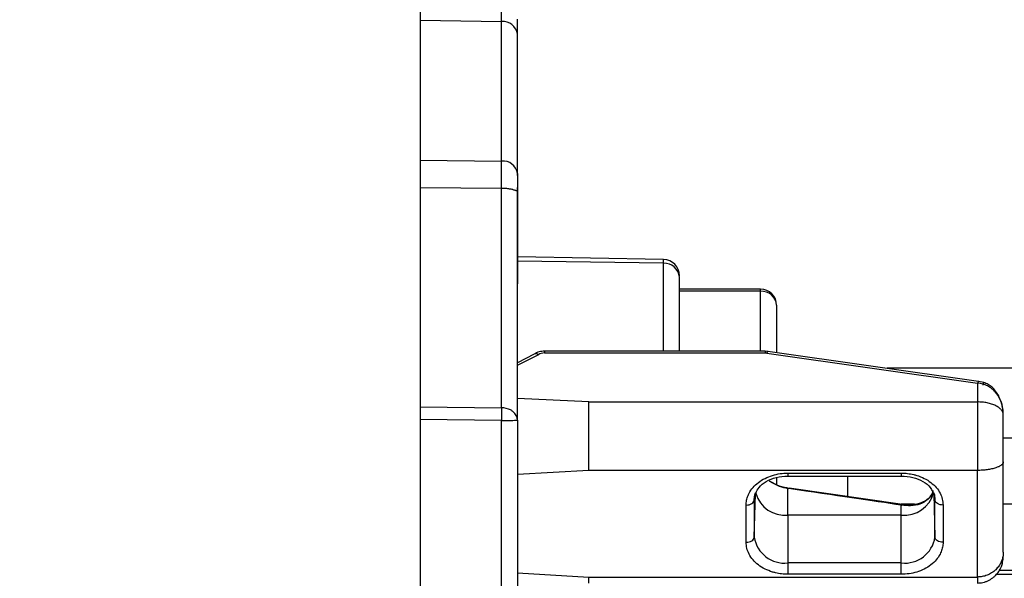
# Model space of a CAD drawing. Header units: inches. Extents: x 0 to 33, y 0 to 25.5.
# Tile 10 of 18: x 21.281 to 22.477, y 13.353 to 14.032. Entities that reach past the tile are written whole.
import ezdxf

# ---------------------------------------------------------------- set-up
doc = ezdxf.new("R2010")
doc.units = ezdxf.units.IN
doc.header["$LTSCALE"] = 3
doc.header["$MEASUREMENT"] = 0
doc.linetypes.add('SLD-Solid', pattern=[0])
doc.layers.add('DIMENSIONS', color=140, linetype='SLD-Solid', lineweight=25)
doc.styles.add('SLDTEXTSTYLE0', font='GOTHIC.TTF', dxfattribs={"width": 0.913})
doc.dimstyles.new('SLDDIMSTYLE2', dxfattribs={"dimtxt": 0.375, "dimasz": 0.45, "dimexe": 0, "dimexo": 0.0625, "dimgap": 0.09375, "dimtad": 0, "dimtih": 1, "dimtoh": 1, "dimrnd": 1e-09, "dimzin": 12, "dimdsep": 46, "dimtxsty": 'SLDTEXTSTYLE0', "dimsah": 1, "dimcen": 0.09, "dimadec": 0, "dimazin": 3, "dimtfac": 1, "dimtofl": 0, "dimtmove": 0, "dimatfit": 3, "dimfxl": 0, "dimfrac": 2, "dimtolj": 1, "dimtzin": 12, "dimarcsym": 0})

# ---------------------------------------------------------------- blocks, each defined once
blk = doc.blocks.new('_D_9')
at = {"layer": 'DIMENSIONS'}
for p, q in [((21.1769, 15.269), (21.1769, 18.3188)), ((22.7911, 13.7246), (22.7911, 18.3188)), ((21.1769, 17.9438), (22.7911, 17.9438)), ((22.7911, 17.9438), (23.9079, 17.9438)), ((24.351, 17.941), (24.2368, 17.941)), ((24.2368, 17.941), (24.2368, 17.3456)), ((25.3208, 17.941), (25.4351, 17.941)), ((25.4351, 17.941), (25.4351, 17.3456)), ((24.2368, 17.3456), (24.351, 17.3456)), ((25.4351, 17.3456), (25.3208, 17.3456))]:
    blk.add_line(p, q, dxfattribs=at)
for points in [[(21.1769, 17.9438), (21.6269, 17.8538), (21.6269, 18.0338)], [(22.7911, 17.9438), (22.3411, 18.0338), (22.3411, 17.8538)]]:
    blk.add_solid(points, dxfattribs=at)
at = {"layer": 'DIMENSIONS', "char_height": 0.375, "attachment_point": 1, "style": 'SLDTEXTSTYLE0'}
for s, insert in [('1.61', (24.351, 18.4961)), ('41.0', (24.351, 17.8246))]:
    blk.add_mtext(s, dxfattribs=dict(at, insert=insert))

msp = doc.modelspace()

# ---------------------------------------------------------------- linework, layer by layer
for p, q in [((21.7675, 14.7057), (21.7675, 13.5639)), ((21.8662, 14.0298), (21.8662, 14.0525)), ((21.8662, 14.0298), (21.7675, 14.0312)), ((21.8662, 13.8603), (21.8662, 14.0298)), ((21.8856, 14.0148), (21.8856, 14.0328)), ((21.8856, 13.8452), (21.8856, 14.0148)), ((21.8856, 14.0148), (21.8856, 14.0148)), ((21.8856, 13.8452), (21.8856, 14.0148)), ((21.7675, 13.8616), (21.8662, 13.8603)), ((21.8662, 13.8272), (21.8662, 13.8603)), ((21.8856, 13.8428), (21.8856, 13.8452)), ((21.8856, 13.8452), (21.8856, 13.8452)), ((21.8856, 13.8428), (21.8856, 13.8428)), ((21.8856, 13.8428), (21.8856, 13.7112)), ((21.8662, 13.8272), (21.7675, 13.8277)), ((21.8662, 13.5604), (21.8662, 13.8272)), ((21.8856, 13.5453), (21.8856, 13.8281)), ((22.0631, 13.7407), (21.8856, 13.7438)), ((22.0631, 13.7361), (22.0631, 13.7407)), ((22.0631, 13.7361), (21.8856, 13.7388)), ((22.0631, 13.6293), (22.0631, 13.7361)), ((22.0824, 13.6293), (22.0824, 13.7191)), ((21.8856, 13.6606), (21.8856, 13.7112)), ((22.1809, 13.7047), (22.0824, 13.7047)), ((22.1809, 13.702), (22.1809, 13.7047)), ((22.1809, 13.702), (22.0824, 13.702)), ((22.1809, 13.6293), (22.1809, 13.702)), ((22.2006, 13.685), (22.2006, 13.6275)), ((21.8856, 13.6256), (21.8856, 13.6606)), ((21.906, 13.6257), (21.8856, 13.615)), ((21.8856, 13.6236), (21.8856, 13.6256)), ((21.8856, 13.612), (21.9114, 13.625)), ((22.1866, 13.6293), (21.9185, 13.6293)), ((21.9185, 13.6293), (21.9185, 13.627)), ((21.9185, 13.627), (22.1866, 13.627)), ((22.1866, 13.6293), (22.1866, 13.627)), ((22.1902, 13.629), (22.1866, 13.6292)), ((22.1887, 13.6268), (22.4446, 13.5903)), ((22.446, 13.5925), (22.1901, 13.629)), ((22.7596, 13.6084), (22.3349, 13.6084)), ((22.4446, 13.5903), (22.4446, 13.5675)), ((22.4523, 13.5911), (22.446, 13.5925)), ((21.9722, 13.5675), (21.8856, 13.5716)), ((21.7675, 13.5639), (21.7675, 12.4222)), ((21.7675, 13.5615), (21.8662, 13.5604)), ((21.9722, 13.4843), (21.9722, 13.5675)), ((21.9722, 13.5675), (22.4446, 13.5675)), ((22.4446, 13.5675), (22.4446, 13.4843)), ((22.4761, 13.4945), (22.4761, 13.5517)), ((21.8662, 13.545), (21.7675, 13.5461)), ((21.8662, 13.2682), (21.8662, 13.545)), ((22.4761, 13.5237), (22.7596, 13.5237)), ((22.4761, 13.3848), (22.4761, 13.4945)), ((21.9722, 13.4843), (21.8856, 13.4794)), ((22.4446, 13.4843), (21.9722, 13.4843)), ((22.2006, 13.4757), (22.2006, 13.467)), ((22.2143, 13.4809), (22.3521, 13.4809)), ((22.2143, 13.4809), (22.2143, 13.4774)), ((22.2143, 13.4774), (22.3521, 13.4774)), ((22.2872, 13.4523), (22.2872, 13.4774)), ((22.3521, 13.4809), (22.3521, 13.4774)), ((22.3521, 13.4774), (22.3521, 13.4774)), ((22.4446, 13.3546), (22.4446, 13.4843)), ((22.1734, 13.403), (22.1748, 13.4557)), ((22.2143, 13.4299), (22.2143, 13.4623)), ((22.3535, 13.4429), (22.2157, 13.4625)), ((22.3899, 13.4588), (22.3922, 13.4547)), ((22.3916, 13.4557), (22.393, 13.403)), ((22.1636, 13.3968), (22.1636, 13.4421)), ((22.1734, 13.4496), (22.1734, 13.4483)), ((22.1734, 13.4483), (22.1734, 13.4489)), ((22.1734, 13.4483), (22.1734, 13.403)), ((22.368, 13.4431), (22.3521, 13.4431)), ((22.3521, 13.4299), (22.3521, 13.4421)), ((22.393, 13.4483), (22.393, 13.4496)), ((22.393, 13.4489), (22.393, 13.4483)), ((22.393, 13.403), (22.393, 13.4483)), ((22.4029, 13.4421), (22.4029, 13.3968)), ((22.7596, 13.4431), (22.4761, 13.4431)), ((22.2143, 13.4299), (22.2143, 13.3717)), ((22.3521, 13.4299), (22.2143, 13.4299)), ((22.3521, 13.3717), (22.3521, 13.4299)), ((22.4761, 13.3848), (22.4761, 13.3798)), ((22.2143, 13.3717), (22.2143, 13.3579)), ((22.3521, 13.3717), (22.2143, 13.3717)), ((22.3521, 13.3579), (22.3521, 13.3717)), ((21.8856, 13.3595), (21.9722, 13.3546)), ((22.3521, 13.3579), (22.2143, 13.3579)), ((22.4677, 13.358), (22.5015, 13.358)), ((22.4709, 13.3629), (22.5015, 13.3629)), ((21.9722, 13.3546), (22.4446, 13.3546)), ((21.9722, 13.3473), (21.9722, 13.3546)), ((22.4446, 13.3546), (22.4446, 13.3473))]:
    msp.add_line(p, q)
at = {"flags": 128}
for points in [[(22.1901, 13.629), (22.1899, 13.629), (22.1895, 13.6286), (22.1891, 13.6279), (22.1887, 13.6268)], [(22.1734, 13.4489), (22.1742, 13.4544), (22.175, 13.457)], [(22.3913, 13.4573), (22.3923, 13.4544), (22.393, 13.4489)], [(22.1636, 13.4421), (22.1655, 13.4422), (22.1673, 13.4425), (22.169, 13.4431), (22.1705, 13.4439), (22.1717, 13.4448), (22.1726, 13.4459), (22.1732, 13.4471), (22.1734, 13.4483)], [(22.4029, 13.4421), (22.401, 13.4422), (22.3992, 13.4425), (22.3975, 13.4431), (22.396, 13.4439), (22.3948, 13.4448), (22.3938, 13.4459), (22.3933, 13.4471), (22.393, 13.4483)], [(22.1636, 13.3968), (22.1655, 13.3969), (22.1673, 13.3973), (22.169, 13.3979), (22.1705, 13.3986), (22.1717, 13.3996), (22.1726, 13.4007), (22.1732, 13.4018), (22.1734, 13.403)], [(22.4029, 13.3968), (22.401, 13.3969), (22.3992, 13.3973), (22.3975, 13.3979), (22.396, 13.3986), (22.3948, 13.3996), (22.3938, 13.4007), (22.3933, 13.4018), (22.393, 13.403)]]:
    msp.add_lwpolyline(points, dxfattribs=at)
for centre, radius, start, end in [((21.868, 14.0122), 0.0178, 8.3936, 95.7313), ((21.868, 13.8426), 0.0178, 8.3936, 95.7313), ((22.0628, 13.721), 0.0197, 0, 89), ((22.064, 13.7177), 0.0185, 4.3111, 92.9111), ((22.1809, 13.685), 0.0197, 0, 90), ((22.1821, 13.6836), 0.0185, 4.4019, 93.8113), ((21.9081, 13.621), 0.00512, 50.6343, 114.6131), ((22.2106, 13.4665), 0.0368, 195.9699, 275.81), ((22.3559, 13.4662), 0.0365, 264.0164, 345.7805), ((22.2101, 13.4086), 0.0371, 188.5517, 276.5409), ((22.3564, 13.4086), 0.0371, 263.4591, 351.4483)]:
    msp.add_arc(centre, radius, start, end)
msp.add_ellipse((19.8839, 13.7848), major_axis=(2.5439, -0.3549), ratio=0.002446, start_param=0.244883, end_param=0.412071)
for points, knots in [([(21.8856, 14.0148), (21.8856, 14.0206), (21.8856, 14.0311), (21.8856, 14.0315), (21.8856, 14.0318)], [0, 0, 0, 0, 0.5621083, 1, 1, 1, 1]), ([(21.8856, 13.8428), (21.8856, 13.8397), (21.8856, 13.8358), (21.8856, 13.8294), (21.8856, 13.8274), (21.8856, 13.8274)], [0, 0, 0, 0, 0.5, 0.5, 1, 1, 1, 1]), ([(21.8799, 13.8256), (21.8794, 13.8257), (21.8782, 13.826), (21.8761, 13.8264), (21.8738, 13.8267), (21.8714, 13.827), (21.8689, 13.8271), (21.8671, 13.8272), (21.8662, 13.8272)], [0, 0, 0, 0, 0.1746089, 0.3443587, 0.5104582, 0.6741969, 0.8369205, 1, 1, 1, 1]), ([(21.8799, 13.8256), (21.8805, 13.8254), (21.8816, 13.8252), (21.8828, 13.8249), (21.8838, 13.8247), (21.8847, 13.8246), (21.8854, 13.8248), (21.8855, 13.8258), (21.8856, 13.8263)], [0, 0, 0, 0, 0.132758, 0.260575, 0.383086, 0.499946, 0.760892, 1, 1, 1, 1]), ([(21.8856, 13.8281), (21.8856, 13.8278), (21.8856, 13.8271), (21.8856, 13.8266), (21.8856, 13.8263)], [0, 0, 0, 0, 0.495386, 1, 1, 1, 1]), ([(21.9185, 13.6292), (21.9174, 13.6292), (21.9151, 13.6291), (21.9118, 13.6284), (21.9087, 13.6273), (21.9069, 13.6262), (21.906, 13.6257)], [0, 0, 0, 0, 0.245988, 0.494696, 0.746057, 1, 1, 1, 1]), ([(22.4669, 13.5789), (22.4661, 13.5797), (22.4647, 13.5814), (22.4622, 13.5836), (22.4596, 13.5855), (22.4569, 13.587), (22.4542, 13.5883), (22.4524, 13.5888), (22.4515, 13.5891)], [0, 0, 0, 0, 0.1841313, 0.3607765, 0.5302756, 0.6930135, 0.8494251, 1, 1, 1, 1]), ([(22.4696, 13.5765), (22.4674, 13.5797), (22.4641, 13.5844), (22.4578, 13.589), (22.4541, 13.5904), (22.4523, 13.5911)], [0, 0, 0, 0, 0.491569, 0.744826, 1, 1, 1, 1]), ([(22.4761, 13.5519), (22.4761, 13.5533), (22.476, 13.5558), (22.4756, 13.5592), (22.475, 13.5621), (22.4744, 13.5645), (22.4732, 13.5683), (22.4711, 13.5732), (22.4682, 13.5771), (22.4669, 13.5789)], [0, 0, 0, 0, 0.137975, 0.258006, 0.36009, 0.444228, 0.510424, 0.76894, 1, 1, 1, 1]), ([(22.4711, 13.5732), (22.4708, 13.5742), (22.4705, 13.5755), (22.4697, 13.5764), (22.4696, 13.5765)], [0, 0, 0, 0, 0.8390424, 1, 1, 1, 1]), ([(22.4761, 13.5519), (22.4759, 13.5562), (22.4755, 13.5636), (22.4724, 13.5704), (22.4711, 13.5732)], [0, 0, 0, 0, 0.5746571, 1, 1, 1, 1]), ([(21.8662, 13.5604), (21.8663, 13.5598), (21.8663, 13.5588), (21.8663, 13.5571), (21.8663, 13.5553), (21.8662, 13.5528), (21.8662, 13.5494), (21.8662, 13.5465), (21.8662, 13.545)], [0, 0, 0, 0, 0.138071, 0.263638, 0.381961, 0.500398, 0.742588, 1, 1, 1, 1]), ([(22.4669, 13.5629), (22.4661, 13.5632), (22.4646, 13.564), (22.462, 13.5649), (22.4593, 13.5657), (22.4564, 13.5664), (22.4535, 13.5669), (22.4506, 13.5672), (22.4476, 13.5674), (22.4456, 13.5675), (22.4446, 13.5675)], [0, 0, 0, 0, 0.1338609, 0.2648955, 0.3932401, 0.5190395, 0.6424476, 0.7636274, 0.8827512, 1, 1, 1, 1]), ([(22.4761, 13.5517), (22.4761, 13.5523), (22.4761, 13.5532), (22.4756, 13.5546), (22.4751, 13.5558), (22.4744, 13.5569), (22.4732, 13.5585), (22.471, 13.5606), (22.4682, 13.5621), (22.4669, 13.5629)], [0, 0, 0, 0, 0.128097, 0.242674, 0.34373, 0.431266, 0.505283, 0.766427, 1, 1, 1, 1]), ([(21.8723, 13.545), (21.8761, 13.545), (21.8795, 13.5451), (21.8843, 13.5452), (21.8856, 13.5452), (21.8856, 13.5453)], [0, 0, 0, 0, 0.5, 0.5, 1, 1, 1, 1]), ([(22.4761, 13.4945), (22.4761, 13.4942), (22.4761, 13.4936), (22.4756, 13.4926), (22.4751, 13.4919), (22.4744, 13.4912), (22.4732, 13.4901), (22.471, 13.4888), (22.4682, 13.4878), (22.4669, 13.4873)], [0, 0, 0, 0, 0.128097, 0.242674, 0.34373, 0.431266, 0.505283, 0.766427, 1, 1, 1, 1]), ([(22.1636, 13.4421), (22.1636, 13.443), (22.1637, 13.445), (22.1641, 13.4479), (22.1648, 13.4508), (22.1658, 13.4536), (22.1678, 13.458), (22.1716, 13.4636), (22.1782, 13.4697), (22.1863, 13.4748), (22.1953, 13.4783), (22.2048, 13.4806), (22.2111, 13.4808), (22.2143, 13.4809)], [0, 0, 0, 0, 0.048281, 0.096169, 0.14394, 0.19187, 0.240233, 0.370058, 0.500147, 0.629972, 0.760062, 0.879966, 1, 1, 1, 1]), ([(22.1754, 13.4566), (22.1765, 13.459), (22.1789, 13.4644), (22.1877, 13.4712), (22.1999, 13.4764), (22.2095, 13.4771), (22.2143, 13.4774)], [0, 0, 0, 0, 0.201103, 0.462735, 0.728442, 1, 1, 1, 1]), ([(22.3521, 13.4809), (22.3534, 13.4809), (22.356, 13.4809), (22.3598, 13.4805), (22.3635, 13.48), (22.3672, 13.4792), (22.3729, 13.4777), (22.3802, 13.4748), (22.3883, 13.4697), (22.3949, 13.4636), (22.3995, 13.4567), (22.4024, 13.4494), (22.4027, 13.4445), (22.4029, 13.4421)], [0, 0, 0, 0, 0.048281, 0.096169, 0.14394, 0.19187, 0.240233, 0.370058, 0.500147, 0.629972, 0.760062, 0.879966, 1, 1, 1, 1]), ([(22.3521, 13.4774), (22.357, 13.4771), (22.3666, 13.4764), (22.3787, 13.4712), (22.3869, 13.4651), (22.3891, 13.4604), (22.3899, 13.4588)], [0, 0, 0, 0, 0.290154, 0.574057, 0.853605, 1, 1, 1, 1]), ([(22.4669, 13.4873), (22.4661, 13.487), (22.4646, 13.4866), (22.462, 13.486), (22.4593, 13.4854), (22.4564, 13.485), (22.4535, 13.4847), (22.4506, 13.4844), (22.4476, 13.4843), (22.4456, 13.4843), (22.4446, 13.4843)], [0, 0, 0, 0, 0.133861, 0.264896, 0.39324, 0.519039, 0.642448, 0.763627, 0.882751, 1, 1, 1, 1]), ([(22.1916, 13.4715), (22.1919, 13.4713), (22.1922, 13.4712), (22.1925, 13.471), (22.1928, 13.4708), (22.193, 13.4707), (22.1933, 13.4706), (22.1935, 13.4704), (22.1938, 13.4703), (22.194, 13.4701)], [0, 0, 0, 0, 0.00002902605, 0.00002902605, 0.00002902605, 0.00005134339, 0.00005134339, 0.00005134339, 0.00007378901, 0.00007378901, 0.00007378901, 0.00007378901]), ([(22.2159, 13.4624), (22.212, 13.4631), (22.204, 13.4647), (22.1969, 13.4685), (22.1934, 13.4704)], [0, 0, 0, 0, 0.500819, 1, 1, 1, 1]), ([(22.3906, 13.46), (22.3904, 13.4587), (22.3897, 13.4544), (22.3844, 13.4483), (22.3753, 13.4427), (22.3642, 13.4408), (22.3563, 13.4416), (22.3527, 13.442)], [0, 0, 0, 0, 0.09659, 0.319564, 0.560898, 0.797501, 1, 1, 1, 1]), ([(22.3901, 13.4568), (22.3886, 13.4543), (22.3856, 13.4494), (22.3768, 13.4445), (22.3657, 13.4419), (22.3573, 13.4426), (22.3531, 13.4429)], [0, 0, 0, 0, 0.258399, 0.510325, 0.758254, 1, 1, 1, 1]), ([(22.2143, 13.3579), (22.213, 13.358), (22.2105, 13.358), (22.2067, 13.3583), (22.2029, 13.3589), (22.1993, 13.3597), (22.1936, 13.3612), (22.1863, 13.3641), (22.1782, 13.3691), (22.1716, 13.3753), (22.167, 13.3822), (22.1641, 13.3895), (22.1637, 13.3944), (22.1636, 13.3968)], [0, 0, 0, 0, 0.048281, 0.096169, 0.14394, 0.19187, 0.240233, 0.370058, 0.500147, 0.629972, 0.760062, 0.879966, 1, 1, 1, 1]), ([(22.4029, 13.3968), (22.4029, 13.3958), (22.4028, 13.3939), (22.4024, 13.391), (22.4016, 13.3881), (22.4006, 13.3853), (22.3986, 13.3809), (22.3949, 13.3753), (22.3883, 13.3691), (22.3802, 13.3641), (22.3712, 13.3605), (22.3617, 13.3583), (22.3553, 13.3581), (22.3521, 13.3579)], [0, 0, 0, 0, 0.048281, 0.096169, 0.14394, 0.19187, 0.240233, 0.370058, 0.500147, 0.629972, 0.760062, 0.879966, 1, 1, 1, 1]), ([(22.4761, 13.3848), (22.4761, 13.3838), (22.4761, 13.3819), (22.4756, 13.3793), (22.4751, 13.377), (22.4744, 13.375), (22.4732, 13.3719), (22.471, 13.3678), (22.4682, 13.3649), (22.4669, 13.3635)], [0, 0, 0, 0, 0.128097, 0.242674, 0.34373, 0.431266, 0.505283, 0.766427, 1, 1, 1, 1]), ([(22.4669, 13.3568), (22.4676, 13.3576), (22.4689, 13.359), (22.4707, 13.3615), (22.4724, 13.3643), (22.4741, 13.368), (22.4757, 13.3731), (22.476, 13.3774), (22.4761, 13.3798)], [0, 0, 0, 0, 0.113473, 0.233816, 0.361082, 0.495314, 0.705514, 1, 1, 1, 1]), ([(22.4669, 13.3635), (22.4661, 13.3627), (22.4646, 13.3613), (22.462, 13.3595), (22.4593, 13.358), (22.4564, 13.3567), (22.4535, 13.3558), (22.4506, 13.3551), (22.4476, 13.3547), (22.4456, 13.3546), (22.4446, 13.3546)], [0, 0, 0, 0, 0.1338609, 0.2648955, 0.3932401, 0.5190395, 0.6424476, 0.7636274, 0.8827512, 1, 1, 1, 1]), ([(22.4446, 13.3473), (22.4458, 13.3474), (22.448, 13.3474), (22.4514, 13.348), (22.4548, 13.349), (22.4581, 13.3503), (22.4612, 13.3521), (22.4642, 13.3543), (22.466, 13.356), (22.4669, 13.3568)], [0, 0, 0, 0, 0.134148, 0.270779, 0.41016, 0.552544, 0.698167, 0.84725, 1, 1, 1, 1])]:
    msp.add_open_spline(points, degree=3, knots=knots)
for points in [[(21.8856, 13.8452), (21.8856, 13.8445), (21.8856, 13.8437), (21.8856, 13.8428)], [(21.9185, 13.627), (21.9158, 13.627), (21.9132, 13.6262), (21.9114, 13.625)], [(22.1887, 13.6268), (22.188, 13.6269), (22.1873, 13.627), (22.1866, 13.627)], [(22.4462, 13.5925), (22.4458, 13.5927), (22.4452, 13.592), (22.4446, 13.5903)], [(22.4515, 13.5891), (22.4492, 13.5897), (22.4469, 13.5901), (22.4446, 13.5903)], [(22.4515, 13.5879), (22.452, 13.5897), (22.4526, 13.592), (22.452, 13.5906), (22.4515, 13.5891)], [(21.8771, 13.5577), (21.8739, 13.5594), (21.8701, 13.5603), (21.8662, 13.5604)], [(21.8799, 13.5559), (21.8791, 13.5566), (21.8781, 13.5572), (21.8771, 13.5577)], [(21.8856, 13.5453), (21.8856, 13.5492), (21.8835, 13.5531), (21.8799, 13.5559)], [(21.8662, 13.545), (21.8682, 13.545), (21.8703, 13.545), (21.8723, 13.545)], [(21.8856, 13.5453), (21.8856, 13.5173), (21.8856, 13.4894), (21.8856, 13.4615)], [(22.194, 13.4701), (22.2002, 13.4663), (22.2072, 13.4636), (22.2143, 13.4623)], [(21.8856, 13.4615), (21.8856, 13.3979), (21.8856, 13.335), (21.8856, 13.2733)], [(22.2143, 13.4623), (22.2146, 13.4623), (22.2149, 13.4622), (22.2152, 13.4622)], [(22.2152, 13.4622), (22.2154, 13.4625), (22.2157, 13.4626), (22.2158, 13.4625)], [(22.3521, 13.4421), (22.3523, 13.4421), (22.3525, 13.442), (22.3527, 13.442)], [(22.3536, 13.4428), (22.3534, 13.443), (22.353, 13.4427), (22.3527, 13.442)]]:
    msp.add_open_spline(points, degree=3)

# ---------------------------------------------------------------- dimensions: what is measured, and where the dimension line sits
at = {"layer": 'DIMENSIONS'}
dim = msp.add_linear_dim(base=(22.7911, 17.9438), p1=(21.1769, 15.119), p2=(22.7911, 13.5746), dimstyle='SLDDIMSTYLE2', dxfattribs=at)
dim.commit()
dim.dimension.update_dxf_attribs({"geometry": '_D_9', "text_midpoint": (24.8359, 17.9438), "dimtype": 160})

doc.saveas('drawing.dxf')
